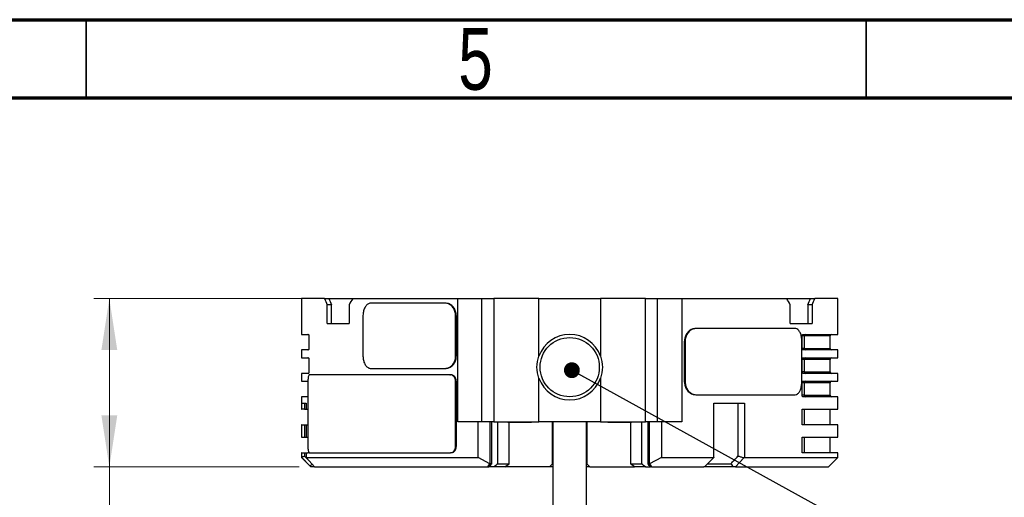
# Model space of a CAD drawing. Header units: millimetres. Extents: x 15 to 415, y 5 to 292.
# Tile 21 of 45: x 161 to 224, y 261 to 292. Entities that reach past the tile are written whole.
import ezdxf

# ---------------------------------------------------------------- set-up
doc = ezdxf.new("R2010")
doc.units = ezdxf.units.MM
doc.styles.add('SLDTEXTSTYLE0', font='TXT', dxfattribs={"width": 0.75})
doc.dimstyles.new('SLDDIMSTYLE0', dxfattribs={"dimtxt": 3.527778, "dimasz": 3.302, "dimexe": 0, "dimexo": 0.0625, "dimgap": 0.881944, "dimtad": 1, "dimdec": 1, "dimlfac": 2.5, "dimrnd": 1e-09, "dimzin": 4, "dimdsep": 46, "dimtxsty": 'SLDTEXTSTYLE0', "dimsah": 1, "dimcen": 0.09, "dimadec": 0, "dimazin": 1, "dimtfac": 1, "dimtdec": 1, "dimtofl": 0, "dimtmove": 0, "dimatfit": 3, "dimfxl": 1, "dimfrac": 2, "dimtolj": 1, "dimtzin": 12, "dimarcsym": 0})
doc.dimstyles.new('SLDDIMSTYLE7', dxfattribs={"dimtxt": 0.18, "dimasz": 1.016, "dimexe": 0, "dimexo": 0.0625, "dimgap": 0, "dimtad": 0, "dimtih": 1, "dimtoh": 1, "dimdec": 0, "dimrnd": 1e-09, "dimzin": 0, "dimdsep": 46, "dimtxsty": 'Standard', "dimblk1": 'DOT', "dimblk2": 'DOT', "dimsah": 1, "dimcen": 0.09, "dimadec": 0, "dimazin": 0, "dimtfac": 1.016, "dimtdec": 0, "dimtofl": 0, "dimtmove": 0, "dimatfit": 3, "dimldrblk": 'DOT', "dimfxl": 1, "dimfrac": 2, "dimtolj": 1, "dimtzin": 0, "dimarcsym": 0})

# ---------------------------------------------------------------- blocks, each defined once
blk = doc.blocks.new('_D_11')
at = {"color": 7, "linetype": 'Continuous', "lineweight": 0}
for p, q in [((180.851, 274.121), (165.479, 274.121)), ((166.479, 263.321), (166.479, 274.121)), ((178.641, 263.321), (165.479, 263.321)), ((166.479, 263.321), (166.479, 253.312))]:
    blk.add_line(p, q, dxfattribs=at)
at = {"color": 7, "linetype": 'Continuous', "lineweight": 18}
for points in [[(166.479, 274.121), (165.971, 270.819), (166.987, 270.819)], [(166.479, 263.321), (166.987, 266.623), (165.971, 266.623)]]:
    blk.add_solid(points, dxfattribs=at)
at = {"color": 7, "linetype": 'Continuous', "lineweight": 18, "insert": (161.931, 253.312), "char_height": 3.5278, "attachment_point": 1, "rotation": 90, "style": 'SLDTEXTSTYLE0'}
blk.add_mtext('27.0', dxfattribs=at)
blk = doc.blocks.new('_Dot')
at = {"color": 0, "linetype": 'ByBlock', "lineweight": -2}
blk.add_line((-0.5, 0), (-1, 0), dxfattribs=at)
at = {"color": 0, "linetype": 'ByBlock', "const_width": 0.5}
blk.add_lwpolyline([(-0.25, 0, 1), (0.25, 0, 1)], format="xyb", close=True, dxfattribs=at)

msp = doc.modelspace()

# ---------------------------------------------------------------- linework, layer by layer
at = {"color": 7, "linetype": 'Continuous', "lineweight": 70}
for p, q in [((15, 292), (415, 292)), ((20, 287), (410, 287))]:
    msp.add_line(p, q, dxfattribs=at)
at = {"color": 7, "linetype": 'Continuous', "lineweight": 35}
for p, q in [((165, 287), (165, 292)), ((215, 292), (215, 287)), ((215, 287), (215, 292))]:
    msp.add_line(p, q, dxfattribs=at)
at = {"color": 7, "linetype": 'Continuous', "lineweight": 25}
for p, q in [((178.797953, 274.120743), (178.797953, 271.820743)), ((180.284805, 274.120743), (178.797953, 274.120743)), ((180.284805, 274.120743), (180.556035, 274.120743)), ((180.556035, 274.120743), (182.083099, 274.120743)), ((182.083099, 274.120743), (188.815864, 274.120743)), ((188.815864, 266.220743), (188.815864, 274.120743)), ((188.815864, 274.120743), (190.371637, 274.120743)), ((190.371637, 266.220743), (190.371637, 274.120743)), ((190.371637, 274.120743), (191.131061, 274.120743)), ((191.131061, 274.120743), (191.131061, 266.220743)), ((194.023037, 274.120743), (191.131061, 274.120743)), ((194.023037, 270.434683), (194.023037, 274.120743)), ((194.023037, 274.120743), (197.972868, 274.120743)), ((197.972868, 274.120743), (197.972868, 270.434683)), ((200.864844, 274.120743), (197.972868, 274.120743)), ((200.864844, 266.220743), (200.864844, 274.120743)), ((200.864844, 274.120743), (201.624268, 274.120743)), ((201.624268, 266.220743), (201.624268, 274.120743)), ((201.624268, 274.120743), (203.180041, 274.120743)), ((203.180041, 274.120743), (203.180041, 266.220743)), ((203.180041, 274.120743), (209.912806, 274.120743)), ((209.912806, 274.120743), (211.43987, 274.120743)), ((211.43987, 274.120743), (211.7111, 274.120743)), ((213.197953, 274.120743), (211.7111, 274.120743)), ((213.197953, 271.820743), (213.197953, 274.120743)), ((180.451741, 272.520743), (180.451741, 273.720743)), ((180.722896, 273.720743), (180.451741, 273.720743)), ((180.722896, 272.520743), (180.722896, 273.720743)), ((181.851741, 273.720743), (181.851741, 272.520743)), ((187.965699, 273.829657), (183.270936, 273.829657)), ((188.008028, 273.829657), (187.965699, 273.829657)), ((210.144164, 272.520743), (210.144164, 273.720743)), ((211.544164, 273.720743), (211.273009, 273.720743)), ((211.273009, 273.720743), (211.273009, 272.520743)), ((211.544164, 273.720743), (211.544164, 272.520743)), ((182.742675, 273.029657), (182.742675, 270.429657)), ((188.682837, 270.429657), (188.682837, 273.029657)), ((188.682837, 273.029657), (188.725121, 273.029657)), ((188.725121, 273.029657), (188.725121, 270.429657)), ((180.451741, 272.520743), (181.851741, 272.520743)), ((204.119154, 272.195734), (204.076298, 272.195734)), ((210.456859, 272.195734), (204.119154, 272.195734)), ((210.144164, 272.520743), (211.544164, 272.520743)), ((178.797953, 271.820743), (179.238728, 271.820743)), ((179.27319, 271.720743), (179.27319, 270.920743)), ((210.89359, 270.920743), (210.89359, 271.720743)), ((210.9682, 271.820743), (213.197953, 271.820743)), ((211.036728, 271.720743), (211.036728, 270.920743)), ((212.697953, 270.920743), (212.697953, 271.720743)), ((203.361282, 271.395734), (203.404092, 271.395734)), ((203.361282, 268.755734), (203.361282, 271.395734)), ((203.404092, 271.395734), (203.404092, 268.755734)), ((210.880649, 268.755734), (210.880649, 271.395734)), ((178.797953, 270.820743), (178.797953, 270.320743)), ((179.238728, 270.820743), (178.797953, 270.820743)), ((178.797953, 270.320743), (179.238728, 270.320743)), ((179.27319, 270.220743), (179.27319, 269.420743)), ((188.725121, 270.429657), (188.682837, 270.429657)), ((210.89359, 269.420743), (210.89359, 270.220743)), ((213.197953, 270.820743), (210.9682, 270.820743)), ((210.9682, 270.320743), (213.197953, 270.320743)), ((211.036728, 270.220743), (211.036728, 269.420743)), ((212.697953, 269.420743), (212.697953, 270.220743)), ((213.197953, 270.320743), (213.197953, 270.820743)), ((183.270936, 269.629657), (187.965699, 269.629657)), ((187.965699, 269.629657), (188.008028, 269.629657)), ((178.797953, 269.320743), (178.797953, 268.820743)), ((179.238728, 269.320743), (178.797953, 269.320743)), ((188.322311, 269.229657), (179.311979, 269.229657)), ((188.322311, 269.229657), (188.364606, 269.229657)), ((194.023037, 266.220743), (194.023037, 269.006804)), ((197.972868, 269.006804), (197.972868, 266.220743)), ((213.197953, 269.320743), (210.9682, 269.320743)), ((213.197953, 268.820743), (213.197953, 269.320743)), ((178.797953, 268.820743), (179.210817, 268.820743)), ((179.197953, 268.820743), (179.210817, 268.819912)), ((179.210817, 268.829657), (179.210817, 264.629657)), ((188.682837, 264.629657), (188.682837, 268.829657)), ((188.682837, 268.829657), (188.725121, 268.829657)), ((188.725121, 268.829657), (188.725121, 264.629657)), ((203.404092, 268.755734), (203.361282, 268.755734)), ((210.89359, 267.920743), (210.89359, 268.720743)), ((210.9682, 268.820743), (213.197953, 268.820743)), ((211.036728, 268.720743), (211.036728, 267.920743)), ((212.697953, 267.920743), (212.697953, 268.720743)), ((178.797953, 267.820743), (178.797953, 267.020743)), ((179.210817, 267.820743), (178.797953, 267.820743)), ((179.210817, 267.821574), (179.197953, 267.820743)), ((204.076298, 267.955734), (204.119154, 267.955734)), ((204.119154, 267.955734), (210.456859, 267.955734)), ((213.197953, 267.820743), (210.9682, 267.820743)), ((213.197953, 267.020743), (213.197953, 267.820743)), ((178.814818, 267.420743), (179.09661, 267.420743)), ((178.814818, 267.020743), (178.814818, 267.420743)), ((178.99524, 267.420743), (178.99524, 267.020743)), ((179.09661, 267.420743), (179.09661, 267.020743)), ((205.249009, 267.420743), (207.212401, 267.420743)), ((205.249009, 263.9506), (205.249009, 267.420743)), ((206.78469, 267.420743), (206.78469, 264.011033)), ((207.212401, 267.420743), (207.212401, 263.920743)), ((178.797953, 267.020743), (178.814818, 267.020743)), ((178.99524, 267.020743), (178.814818, 267.020743)), ((178.99524, 267.020743), (179.09661, 267.020743)), ((179.09661, 267.020743), (179.211914, 267.020743)), ((179.197953, 267.020743), (179.210817, 267.019912)), ((210.89359, 266.020743), (210.89359, 267.020743)), ((210.89359, 267.020743), (213.197953, 267.020743)), ((211.036728, 267.020743), (211.036728, 266.020743)), ((212.697953, 266.020743), (212.697953, 267.020743)), ((178.797953, 266.020743), (178.797953, 265.220743)), ((178.814818, 266.020743), (178.797953, 266.020743)), ((178.814818, 265.220743), (178.814818, 266.020743)), ((178.814818, 266.020743), (178.99524, 266.020743)), ((178.99524, 266.020743), (178.99524, 265.220743)), ((178.99524, 266.020743), (179.09661, 266.020743)), ((179.09661, 266.020743), (179.09661, 265.220743)), ((179.09661, 266.020743), (179.211914, 266.020743)), ((179.210817, 266.021574), (179.197953, 266.020743)), ((190.371637, 266.220743), (188.815864, 266.220743)), ((190.119977, 263.920743), (190.119977, 266.220743)), ((191.131061, 266.220743), (190.371637, 266.220743)), ((190.876232, 266.220743), (190.876232, 263.520743)), ((190.998178, 263.520743), (190.998178, 266.220743)), ((191.131061, 266.220743), (194.023037, 266.220743)), ((191.394602, 263.520743), (191.394602, 266.220743)), ((192.037953, 266.220743), (192.037953, 266.196743)), ((192.037953, 266.196743), (192.900616, 266.196743)), ((192.108998, 263.520743), (192.108998, 266.196743)), ((192.900616, 266.196743), (193.557953, 266.196743)), ((193.557953, 266.196743), (193.557953, 266.220743)), ((197.972868, 266.220743), (194.023037, 266.220743)), ((194.897953, 263.520743), (194.897953, 266.220743)), ((194.917953, 266.220743), (194.917953, 260.698728)), ((197.077953, 260.698728), (197.077953, 266.220743)), ((197.097953, 266.220743), (197.097953, 263.520743)), ((197.972868, 266.220743), (200.864844, 266.220743)), ((198.437953, 266.220743), (198.437953, 266.196743)), ((198.437953, 266.196743), (199.957953, 266.196743)), ((199.886907, 266.196743), (199.886907, 263.520743)), ((199.957953, 266.196743), (199.957953, 266.220743)), ((200.601303, 266.220743), (200.601303, 263.520743)), ((201.624268, 266.220743), (200.864844, 266.220743)), ((200.997727, 266.220743), (200.997727, 263.520743)), ((201.119673, 263.520743), (201.119673, 266.220743)), ((203.180041, 266.220743), (201.624268, 266.220743)), ((201.875928, 266.220743), (201.875928, 263.920743)), ((213.197953, 266.020743), (210.89359, 266.020743)), ((213.197953, 265.220743), (213.197953, 266.020743)), ((178.797953, 265.220743), (178.814818, 265.220743)), ((178.814818, 265.220743), (178.99524, 265.220743)), ((178.99524, 265.220743), (179.09661, 265.220743)), ((179.09661, 265.220743), (179.211914, 265.220743)), ((179.197953, 265.220743), (179.210817, 265.219912)), ((210.89359, 265.220743), (213.197953, 265.220743)), ((210.89359, 264.220743), (210.89359, 265.220743)), ((211.036728, 265.220743), (211.036728, 264.220743)), ((212.697953, 264.220743), (212.697953, 265.220743)), ((188.725121, 264.629657), (188.682837, 264.629657)), ((178.797953, 264.220743), (178.797953, 263.920743)), ((178.814818, 264.220743), (178.797953, 264.220743)), ((178.797953, 263.920743), (179.397953, 263.320743)), ((178.813997, 263.920743), (178.797953, 263.920743)), ((178.813997, 263.920743), (178.814818, 263.9506)), ((178.813997, 263.920743), (179.353927, 263.370299)), ((178.814818, 263.9506), (178.814818, 264.220743)), ((178.814818, 264.220743), (178.99524, 264.220743)), ((178.99524, 264.220743), (178.99524, 264.009984)), ((178.99524, 264.220743), (179.09661, 264.220743)), ((178.99524, 264.009984), (179.182796, 263.818769)), ((179.09661, 264.220743), (179.09661, 263.920743)), ((179.09661, 264.220743), (179.238728, 264.220743)), ((179.09661, 263.920743), (190.119977, 263.920743)), ((179.09661, 263.920743), (179.11081, 263.897029)), ((179.311979, 264.229657), (188.322311, 264.229657)), ((188.322311, 264.229657), (188.364606, 264.229657)), ((190.876232, 263.520743), (190.119977, 263.920743)), ((201.875928, 263.920743), (201.119673, 263.520743)), ((201.875928, 263.920743), (205.233174, 263.920743)), ((204.691534, 263.370299), (205.233174, 263.920743)), ((205.249009, 263.9506), (205.233174, 263.920743)), ((207.159407, 263.897029), (207.212401, 263.920743)), ((207.212401, 263.920743), (213.197953, 263.920743)), ((213.197953, 264.220743), (210.89359, 264.220743)), ((212.597953, 263.320743), (213.197953, 263.920743)), ((213.197953, 263.920743), (213.197953, 264.220743)), ((179.11081, 263.897029), (179.640899, 263.320743)), ((179.401524, 263.320743), (179.353927, 263.370299)), ((179.401524, 263.320743), (179.397953, 263.320743)), ((179.599566, 263.320743), (179.401524, 263.320743)), ((179.640899, 263.320743), (179.599566, 263.320743)), ((179.640899, 263.320743), (190.747093, 263.320743)), ((190.747093, 263.320743), (190.876232, 263.520743)), ((190.747093, 263.320743), (190.808071, 263.320743)), ((191.140055, 263.320743), (190.774628, 263.320743)), ((190.998178, 263.520743), (190.876232, 263.520743)), ((191.842352, 263.320743), (191.140055, 263.320743)), ((191.394602, 263.520743), (192.108998, 263.520743)), ((194.697953, 263.320743), (191.832007, 263.320743)), ((191.842352, 263.320743), (192.108998, 263.520743)), ((194.697953, 263.320743), (194.897953, 263.520743)), ((194.917953, 263.320743), (194.697953, 263.320743)), ((197.297953, 263.320743), (197.077953, 263.320743)), ((197.297953, 263.320743), (197.097953, 263.520743)), ((197.297953, 263.320743), (200.153553, 263.320743)), ((200.153553, 263.320743), (199.886907, 263.520743)), ((199.886907, 263.520743), (200.601303, 263.520743)), ((200.855851, 263.320743), (200.153553, 263.320743)), ((200.855851, 263.320743), (201.187834, 263.320743)), ((200.997727, 263.520743), (201.119673, 263.520743)), ((201.119673, 263.520743), (201.248812, 263.320743)), ((201.248812, 263.320743), (201.187834, 263.320743)), ((201.248812, 263.320743), (204.594381, 263.320743)), ((204.594381, 263.320743), (204.691534, 263.370299)), ((206.500523, 263.320743), (204.594476, 263.320743)), ((204.839572, 263.520743), (206.333195, 263.520743)), ((206.627008, 263.320743), (206.500523, 263.320743)), ((207.159407, 263.897029), (206.627008, 263.320743)), ((206.627008, 263.320743), (212.597953, 263.320743))]:
    msp.add_line(p, q, dxfattribs=at)
at = {"color": 8, "linetype": 'Continuous', "lineweight": 25}
for p, q in [((211.036728, 271.720743), (210.89359, 271.720743)), ((212.697953, 271.720743), (211.036728, 271.720743)), ((211.036728, 270.920743), (210.89359, 270.920743)), ((211.036728, 270.920743), (212.697953, 270.920743)), ((211.036728, 270.220743), (210.89359, 270.220743)), ((212.697953, 270.220743), (211.036728, 270.220743)), ((211.036728, 269.420743), (210.89359, 269.420743)), ((211.036728, 269.420743), (212.697953, 269.420743)), ((211.036728, 268.720743), (210.89359, 268.720743)), ((212.697953, 268.720743), (211.036728, 268.720743)), ((211.036728, 267.920743), (210.89359, 267.920743)), ((211.036728, 267.920743), (212.697953, 267.920743))]:
    msp.add_line(p, q, dxfattribs=at)
at = {"color": 7, "linetype": 'Continuous', "lineweight": 25}
msp.add_circle((195.997953, 269.720743), 1.9, dxfattribs=at)
for centre, radius, start, end in [((179.197953, 271.720743), 0.1, 50.50328435, 90), ((195.997953, 269.720743), 2.1, 19.8751309, 160.1248691), ((211.132029, 271.72547), 0.095418, 93.15312163, 182.83919508), ((212.797953, 271.720743), 0.1, 90, 180), ((211.132029, 270.916017), 0.095418, 177.16080492, 266.84687837), ((212.797953, 270.920743), 0.1, 180, 270), ((179.197953, 270.920743), 0.1, 270, 308.85657234), ((179.197953, 270.220743), 0.1, 50.50328435, 90), ((211.132029, 270.22547), 0.095418, 93.15312163, 182.83919508), ((212.797953, 270.220743), 0.1, 90, 180), ((179.197953, 269.420743), 0.1, 270, 308.85657234), ((195.997953, 269.720743), 2.1, 199.8751309, 340.1248691), ((211.132029, 269.416017), 0.095418, 177.16080492, 266.84687837), ((212.797953, 269.420743), 0.1, 180, 270), ((211.132029, 268.72547), 0.095418, 93.15312163, 182.83919508), ((212.797953, 268.720743), 0.1, 90, 180), ((211.132029, 267.916017), 0.095418, 177.16080492, 266.84687837), ((212.797953, 267.920743), 0.1, 180, 270), ((179.197953, 264.320743), 0.1, 270, 308.85657234)]:
    msp.add_arc(centre, radius, start, end, dxfattribs=at)
for centre, major_axis, ratio, start_param, end_param in [((195.997953, 273.720743), (-14.532985, 14.532985), 0.633014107, 0.983196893, 1.006454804), ((195.997953, 273.720743), (-14.279503, 14.279503), 0.633014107, 0.982783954, 1.006454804), ((195.997953, 273.720743), (15.233566, 15.233566), 0.524246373, 2.030394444, 2.053652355), ((195.997953, 273.720743), (15.233566, -15.233566), 0.524246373, 1.087940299, 1.111198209), ((195.997953, 273.720743), (14.279503, 14.279503), 0.633014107, 5.276730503, 5.300401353), ((195.997953, 273.720743), (14.532985, 14.532985), 0.633014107, 5.276730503, 5.299988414), ((195.997953, 263.520743), (16.203647, 16.203647), 0.156148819, 1.725694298, 1.737889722), ((195.997953, 253.367927), (13.076984, 13.076984), 0.577350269, 1.35698653, 1.374737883), ((195.997953, 253.367927), (-13.076984, 13.076984), 0.577350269, 4.908447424, 4.926198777), ((195.997953, 263.520743), (16.203647, -16.203647), 0.156148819, 1.403702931, 1.415898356)]:
    msp.add_ellipse(centre, major_axis=major_axis, ratio=ratio, start_param=start_param, end_param=end_param, dxfattribs=at)
for points, knots in [([(183.270936, 273.829657), (183.210329, 273.820833), (183.089115, 273.803186), (182.931075, 273.665417), (182.813322, 273.462581), (182.75149, 273.237613), (182.745183, 273.088823), (182.742675, 273.029657)], [0, 0, 0, 0, 0.214629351, 0.429265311, 0.643781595, 0.858351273, 1, 1, 1, 1]), ([(188.682837, 273.029657), (188.674819, 273.119594), (188.658782, 273.299469), (188.534017, 273.539198), (188.351354, 273.720083), (188.15009, 273.815982), (188.018146, 273.825767), (187.965699, 273.829657)], [0, 0, 0, 0, 0.214643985, 0.429288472, 0.64391238, 0.85845625, 1, 1, 1, 1]), ([(188.725121, 273.029657), (188.717103, 273.119594), (188.701066, 273.299469), (188.576302, 273.539198), (188.393647, 273.720082), (188.192398, 273.815982), (188.06047, 273.825767), (188.008028, 273.829657)], [0, 0, 0, 0, 0.214643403, 0.429287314, 0.643910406, 0.858452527, 1, 1, 1, 1]), ([(204.076298, 272.195734), (203.996704, 272.18691), (203.837513, 272.169263), (203.623138, 272.031496), (203.460437, 271.828663), (203.373684, 271.603693), (203.364811, 271.454902), (203.361282, 271.395734)], [0, 0, 0, 0, 0.214628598, 0.4292638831, 0.6437780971, 0.8583463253, 1, 1, 1, 1]), ([(204.119154, 272.195734), (204.03955, 272.18691), (203.880338, 272.169263), (203.66595, 272.031494), (203.503245, 271.828658), (203.416494, 271.603689), (203.407621, 271.454899), (203.404092, 271.395734)], [0, 0, 0, 0, 0.214629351, 0.429265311, 0.643781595, 0.858351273, 1, 1, 1, 1]), ([(210.880649, 271.395734), (210.87615, 271.485671), (210.867151, 271.665546), (210.796391, 271.905275), (210.690392, 272.08616), (210.570455, 272.182058), (210.48917, 272.191844), (210.456859, 272.195734)], [0, 0, 0, 0, 0.2146439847, 0.4292884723, 0.64391238, 0.8584562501, 1, 1, 1, 1]), ([(179.238728, 271.820743), (179.244541, 271.818575), (179.253627, 271.815185), (179.264232, 271.790748), (179.269923, 271.766296), (179.272772, 271.74224), (179.273066, 271.727126), (179.27319, 271.720743)], [0, 0, 0, 0, 0.385599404, 0.602811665, 0.771885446, 0.903661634, 1, 1, 1, 1]), ([(210.89359, 271.720743), (210.894087, 271.729484), (210.895078, 271.746925), (210.903137, 271.772752), (210.917991, 271.798138), (210.940929, 271.81715), (210.958955, 271.819525), (210.9682, 271.820743)], [0, 0, 0, 0, 0.13158087, 0.262532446, 0.448339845, 0.717109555, 1, 1, 1, 1]), ([(179.27319, 270.920743), (179.272958, 270.912002), (179.272495, 270.894562), (179.268736, 270.868735), (179.261829, 270.843349), (179.251216, 270.824337), (179.242962, 270.821962), (179.238728, 270.820743)], [0, 0, 0, 0, 0.13158087, 0.262532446, 0.448339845, 0.717109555, 1, 1, 1, 1]), ([(210.9682, 270.820743), (210.955518, 270.822912), (210.935693, 270.826301), (210.912819, 270.850738), (210.900589, 270.875191), (210.894485, 270.899246), (210.893855, 270.91436), (210.89359, 270.920743)], [0, 0, 0, 0, 0.385599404, 0.602811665, 0.771885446, 0.903661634, 1, 1, 1, 1]), ([(179.238728, 270.320743), (179.244541, 270.318575), (179.253627, 270.315185), (179.264232, 270.290748), (179.269923, 270.266296), (179.272772, 270.24224), (179.273066, 270.227126), (179.27319, 270.220743)], [0, 0, 0, 0, 0.385599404, 0.602811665, 0.771885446, 0.903661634, 1, 1, 1, 1]), ([(182.742675, 270.429657), (182.748349, 270.33972), (182.759698, 270.159845), (182.848721, 269.920116), (182.981386, 269.739231), (183.130614, 269.643332), (183.231023, 269.633547), (183.270936, 269.629657)], [0, 0, 0, 0, 0.214643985, 0.429288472, 0.64391238, 0.85845625, 1, 1, 1, 1]), ([(187.965699, 269.629657), (188.045545, 269.638481), (188.20524, 269.656128), (188.420249, 269.793897), (188.583412, 269.996732), (188.670402, 270.221701), (188.679299, 270.370491), (188.682837, 270.429657)], [0, 0, 0, 0, 0.214629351, 0.429265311, 0.643781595, 0.858351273, 1, 1, 1, 1]), ([(188.008028, 269.629657), (188.087865, 269.63848), (188.24754, 269.656127), (188.462535, 269.793894), (188.625693, 269.996728), (188.712685, 270.221697), (188.721583, 270.370489), (188.725121, 270.429657)], [0, 0, 0, 0, 0.214628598, 0.429263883, 0.643778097, 0.858346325, 1, 1, 1, 1]), ([(194.023037, 269.006804), (193.960495, 269.244784), (193.83541, 269.720744), (193.960495, 270.196703), (194.023037, 270.434683)], [0, 0, 0, 0, 0.50000011, 1, 1, 1, 1]), ([(197.972868, 270.434683), (198.035406, 270.19673), (198.160495, 269.720773), (198.035415, 269.24481), (197.972868, 269.006804)], [0, 0, 0, 0, 0.499945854, 1, 1, 1, 1]), ([(210.89359, 270.220743), (210.894087, 270.229484), (210.895078, 270.246925), (210.903137, 270.272752), (210.917991, 270.298138), (210.940929, 270.31715), (210.958955, 270.319525), (210.9682, 270.320743)], [0, 0, 0, 0, 0.13158087, 0.262532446, 0.448339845, 0.717109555, 1, 1, 1, 1]), ([(179.311979, 269.229657), (179.300206, 269.225238), (179.27666, 269.216399), (179.246423, 269.147455), (179.224092, 269.045976), (179.212469, 268.933504), (179.211287, 268.859168), (179.210817, 268.829657)], [0, 0, 0, 0, 0.214677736, 0.429357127, 0.644006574, 0.858669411, 1, 1, 1, 1]), ([(179.27319, 269.420743), (179.272958, 269.412002), (179.272495, 269.394562), (179.268736, 269.368735), (179.261829, 269.343349), (179.251216, 269.324337), (179.242962, 269.321962), (179.238728, 269.320743)], [0, 0, 0, 0, 0.13158087, 0.262532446, 0.448339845, 0.717109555, 1, 1, 1, 1]), ([(188.682837, 268.829657), (188.678829, 268.874626), (188.670813, 268.964565), (188.608373, 269.084433), (188.516711, 269.17489), (188.415436, 269.222826), (188.348773, 269.227716), (188.322311, 269.229657)], [0, 0, 0, 0, 0.2146813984, 0.4293629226, 0.6440393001, 0.8586956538, 1, 1, 1, 1]), ([(188.725121, 268.829657), (188.721113, 268.874626), (188.713096, 268.964565), (188.650657, 269.084433), (188.558997, 269.17489), (188.457726, 269.222826), (188.391067, 269.227716), (188.364606, 269.229657)], [0, 0, 0, 0, 0.214681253, 0.4293626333, 0.6440388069, 0.8586947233, 1, 1, 1, 1]), ([(210.9682, 269.320743), (210.955518, 269.322912), (210.935693, 269.326301), (210.912819, 269.350738), (210.900589, 269.375191), (210.894485, 269.399246), (210.893855, 269.41436), (210.89359, 269.420743)], [0, 0, 0, 0, 0.385599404, 0.602811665, 0.771885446, 0.903661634, 1, 1, 1, 1]), ([(203.361282, 268.755734), (203.369279, 268.665796), (203.385272, 268.485921), (203.509691, 268.246192), (203.691829, 268.065308), (203.89249, 267.969409), (204.024016, 267.959623), (204.076298, 267.955734)], [0, 0, 0, 0, 0.214643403, 0.429287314, 0.643910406, 0.858452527, 1, 1, 1, 1]), ([(203.404092, 268.755734), (203.412089, 268.665796), (203.428082, 268.485921), (203.552503, 268.246192), (203.734649, 268.065307), (203.935324, 267.969409), (204.066867, 267.959623), (204.119154, 267.955734)], [0, 0, 0, 0, 0.214643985, 0.429288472, 0.64391238, 0.85845625, 1, 1, 1, 1]), ([(210.456859, 267.955734), (210.505887, 267.964557), (210.603946, 267.982205), (210.730653, 268.119973), (210.824564, 268.322809), (210.873656, 268.547778), (210.878659, 268.696568), (210.880649, 268.755734)], [0, 0, 0, 0, 0.214629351, 0.429265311, 0.643781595, 0.858351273, 1, 1, 1, 1]), ([(210.89359, 268.720743), (210.894087, 268.729484), (210.895078, 268.746925), (210.903137, 268.772752), (210.917991, 268.798138), (210.940929, 268.81715), (210.958955, 268.819525), (210.9682, 268.820743)], [0, 0, 0, 0, 0.13158087, 0.262532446, 0.448339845, 0.717109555, 1, 1, 1, 1]), ([(210.9682, 267.820743), (210.955518, 267.822912), (210.935693, 267.826301), (210.912819, 267.850738), (210.900589, 267.875191), (210.894485, 267.899246), (210.893855, 267.91436), (210.89359, 267.920743)], [0, 0, 0, 0, 0.385599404, 0.602811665, 0.771885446, 0.903661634, 1, 1, 1, 1]), ([(179.210817, 264.629657), (179.211883, 264.584688), (179.214015, 264.494749), (179.230808, 264.37488), (179.256051, 264.284424), (179.284714, 264.236488), (179.304232, 264.231598), (179.311979, 264.229657)], [0, 0, 0, 0, 0.214681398, 0.429362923, 0.6440393, 0.858695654, 1, 1, 1, 1]), ([(188.322311, 264.229657), (188.362658, 264.234076), (188.443352, 264.242915), (188.551422, 264.311859), (188.633198, 264.413337), (188.676642, 264.52581), (188.681076, 264.600146), (188.682837, 264.629657)], [0, 0, 0, 0, 0.214677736, 0.429357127, 0.644006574, 0.858669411, 1, 1, 1, 1]), ([(188.364606, 264.229657), (188.404951, 264.234076), (188.48564, 264.242915), (188.593707, 264.311859), (188.675482, 264.413337), (188.718925, 264.52581), (188.72336, 264.600145), (188.725121, 264.629657)], [0, 0, 0, 0, 0.214677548, 0.42935677, 0.644005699, 0.858668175, 1, 1, 1, 1]), ([(178.99524, 264.009984), (178.965163, 264.000107), (178.905011, 263.980352), (178.844883, 263.960517), (178.814818, 263.9506)], [0, 0, 0, 0, 0.499999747, 1, 1, 1, 1]), ([(179.253539, 264.231558), (179.250422, 264.229666), (179.237651, 264.221915), (179.222994, 264.221248), (179.211914, 264.220743)], [0, 0, 0, 0, 0.244042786, 1, 1, 1, 1]), ([(179.260133, 264.243714), (179.257243, 264.23752), (179.250455, 264.22297), (179.243006, 264.221556), (179.238728, 264.220743)], [0, 0, 0, 0, 0.425663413, 1, 1, 1, 1]), ([(206.333195, 263.520743), (206.408495, 263.602396), (206.559096, 263.7657), (206.709492, 263.929255), (206.78469, 264.011033)], [0, 0, 0, 0, 0.499999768, 1, 1, 1, 1]), ([(207.159407, 263.897029), (207.096943, 263.915988), (206.972014, 263.953907), (206.847131, 263.991991), (206.78469, 264.011033)], [0, 0, 0, 0, 0.499999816, 1, 1, 1, 1]), ([(179.353927, 263.370299), (179.3741, 263.395379), (179.41162, 263.442025), (179.449233, 263.48865), (179.466623, 263.510207)], [0, 0, 0, 0, 0.537660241, 1, 1, 1, 1]), ([(206.333195, 263.520743), (206.361068, 263.487406), (206.416814, 263.420732), (206.47262, 263.354073), (206.500523, 263.320743)], [0, 0, 0, 0, 0.499999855, 1, 1, 1, 1])]:
    msp.add_open_spline(points, degree=3, knots=knots, dxfattribs=at)

# ---------------------------------------------------------------- texts
at = {"color": 7, "linetype": 'Continuous', "lineweight": 0, "insert": (189.960037, 291.475836), "char_height": 3.96875, "attachment_point": 2, "style": 'SLDTEXTSTYLE0'}
msp.add_mtext('5', dxfattribs=at)

# ---------------------------------------------------------------- dimensions: what is measured, and where the dimension line sits
at = {"color": 7, "linetype": 'Continuous', "lineweight": 18}
dim = msp.add_linear_dim(base=(166.478817, 274.120743), p1=(179.640899, 263.320743), p2=(181.850581, 274.120743), angle=90, dimstyle='SLDDIMSTYLE0', dxfattribs=at)
dim.commit()
dim.dimension.update_dxf_attribs({"geometry": '_D_11', "text_midpoint": (166.478817, 257.87326), "dimtype": 160})

# ---------------------------------------------------------------- leaders
at = {"color": 7, "linetype": 'Continuous', "lineweight": 0}
msp.add_leader([(196.137054, 269.525168), (238.833333, 245.983842)], dimstyle='SLDDIMSTYLE7', dxfattribs=at)

doc.saveas('drawing.dxf')
